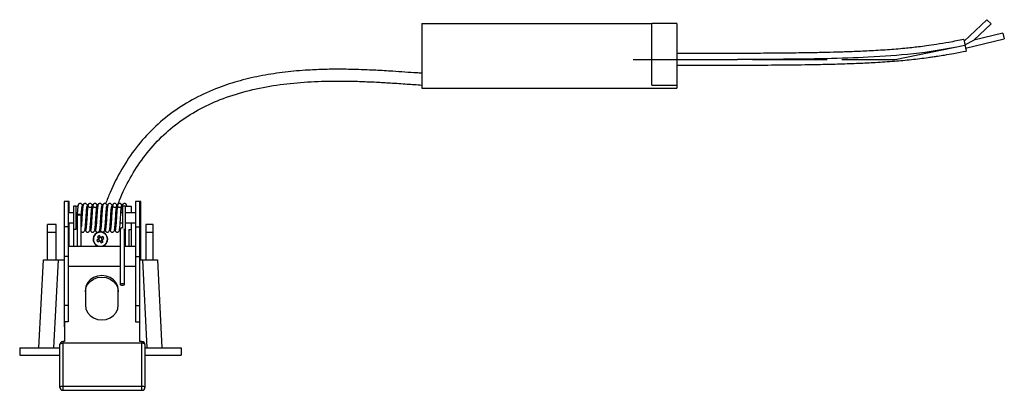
# Model space of a CAD drawing. Header units: millimetres. Extents: x 267 to 1070, y 370 to 734.
# Tile 7 of 7: x 902 to 1070, y 384 to 447. Entities that reach past the tile are written whole.
import ezdxf

# ---------------------------------------------------------------- set-up
doc = ezdxf.new("R2010")
doc.units = ezdxf.units.MM
doc.linetypes.add('CENTERX2', pattern=[20.32, 12.7, -2.54, 2.54, -2.54])

msp = doc.modelspace()

# ---------------------------------------------------------------- linework, layer by layer
at = {"color": 7, "linetype": 'Continuous', "lineweight": 25}
for p, q in [((970.65, 446.76), (1009.88, 446.76)), ((970.65, 446.76), (970.65, 435.76)), ((1009.88, 436.26), (1009.88, 446.76)), ((1014.15, 446.76), (1009.88, 446.76)), ((1014.15, 446.76), (1014.15, 436.26)), ((1067, 447.42), (1063.11, 443.76)), ((1064.76, 443.93), (1067.69, 446.69)), ((1067.69, 446.69), (1067, 447.42)), ((1069.72, 445.11), (1064.76, 443.93)), ((1069.72, 445.11), (1069.95, 444.13)), ((1063.05, 444.04), (1063.45, 442.08)), ((1063.24, 443.12), (1064.76, 443.93)), ((1063.35, 442.57), (1069.95, 444.13)), ((970.65, 435.76), (1014.15, 435.76)), ((1009.88, 436.26), (1014.15, 436.26)), ((1014.15, 436.26), (1014.15, 435.76)), ((910.38, 416.45), (909.68, 416.45)), ((909.68, 416.45), (909.68, 412.1)), ((910.58, 416.45), (910.38, 416.45)), ((910.38, 416.45), (910.38, 412.1)), ((910.58, 414.52), (910.58, 416.45)), ((922.56, 416.45), (921.86, 416.45)), ((921.86, 416.45), (921.86, 412.1)), ((922.76, 416.45), (922.56, 416.45)), ((922.56, 416.45), (922.56, 412.1)), ((922.76, 410.85), (922.76, 416.45)), ((911.72, 415.65), (911.32, 415.65)), ((911.32, 415.65), (911.32, 411.65)), ((911.72, 415.65), (911.72, 411.65)), ((911.72, 415.65), (912.14, 415.65)), ((912.87, 415.47), (912.83, 415.74)), ((912.85, 415.65), (912.9, 415.65)), ((913.71, 415.47), (913.67, 415.74)), ((913.69, 415.65), (913.74, 415.65)), ((914.55, 415.47), (914.51, 415.74)), ((914.53, 415.65), (914.58, 415.65)), ((915.39, 415.47), (915.35, 415.74)), ((915.37, 415.65), (915.42, 415.65)), ((916.23, 415.47), (916.19, 415.74)), ((916.21, 415.65), (916.26, 415.65)), ((917.07, 415.47), (917.03, 415.74)), ((917.05, 415.65), (917.1, 415.65)), ((917.91, 415.47), (917.87, 415.74)), ((917.89, 415.65), (917.94, 415.65)), ((918.75, 415.47), (918.71, 415.74)), ((918.73, 415.65), (918.78, 415.65)), ((919.57, 415.65), (919.72, 415.65)), ((920.12, 415.65), (919.72, 415.65)), ((919.72, 411.91), (919.72, 415.65)), ((920.12, 415.65), (921.12, 415.65)), ((920.12, 415.65), (920.12, 411.65)), ((920.33, 415.77), (920.3, 415.78)), ((920.38, 415.65), (920.36, 415.77)), ((921.12, 415.65), (921.12, 414.52)), ((911.32, 414.52), (910.38, 414.52)), ((911.95, 414.52), (911.72, 414.52)), ((912.62, 414.04), (912.61, 414.04)), ((912.79, 414.52), (912.65, 414.52)), ((913.63, 414.52), (913.49, 414.52)), ((914.47, 414.52), (914.33, 414.52)), ((915.31, 414.52), (915.17, 414.52)), ((916.15, 414.52), (916.01, 414.52)), ((916.99, 414.52), (916.85, 414.52)), ((917.83, 414.52), (917.69, 414.52)), ((918.67, 414.52), (918.53, 414.52)), ((919.72, 414.52), (919.37, 414.52)), ((921.86, 414.52), (920.12, 414.52)), ((908.33, 412.5), (906.88, 412.5)), ((906.88, 411.16), (906.88, 412.5)), ((908.33, 411.16), (908.33, 412.5)), ((910.38, 412.1), (909.68, 412.1)), ((909.68, 412.1), (909.68, 407.04)), ((910.38, 412.78), (911.32, 412.78)), ((910.38, 412.1), (910.38, 407.04)), ((910.58, 410.85), (910.58, 412.78)), ((911.72, 411.65), (911.32, 411.65)), ((911.32, 411.65), (911.32, 408.84)), ((911.72, 412.78), (911.92, 412.78)), ((912.62, 412.78), (912.68, 412.78)), ((913.29, 411.83), (913.34, 411.53)), ((913.37, 411.53), (913.4, 411.52)), ((913.38, 412.78), (913.52, 412.78)), ((914.13, 411.83), (914.18, 411.53)), ((914.21, 411.53), (914.24, 411.52)), ((914.22, 412.78), (914.36, 412.78)), ((914.97, 411.83), (915.02, 411.53)), ((915.05, 411.53), (915.08, 411.52)), ((915.06, 412.78), (915.2, 412.78)), ((915.81, 411.83), (915.86, 411.53)), ((915.89, 411.53), (915.92, 411.52)), ((915.9, 412.78), (916.04, 412.78)), ((916.65, 411.83), (916.7, 411.53)), ((916.73, 411.53), (916.76, 411.52)), ((916.74, 412.78), (916.88, 412.78)), ((917.49, 411.83), (917.54, 411.53)), ((917.57, 411.53), (917.6, 411.52)), ((917.58, 412.78), (917.72, 412.78)), ((918.33, 411.83), (918.38, 411.53)), ((918.41, 411.53), (918.44, 411.52)), ((918.42, 412.78), (918.56, 412.78)), ((919.17, 411.83), (919.22, 411.53)), ((919.26, 412.78), (919.72, 412.78)), ((919.95, 411.65), (920.12, 411.65)), ((920.12, 412.78), (921.86, 412.78)), ((920.12, 411.65), (920.12, 408.84)), ((920.72, 411.65), (920.72, 408.84)), ((920.72, 411.65), (921.12, 411.65)), ((921.12, 412.78), (921.12, 411.65)), ((921.12, 411.65), (921.12, 408.84)), ((921.86, 412.1), (922.56, 412.1)), ((921.86, 412.1), (921.86, 407.04)), ((922.56, 412.1), (922.56, 407.04)), ((924.88, 412.5), (923.63, 412.5)), ((923.63, 412.5), (923.63, 411.16)), ((924.88, 411.16), (924.88, 412.5)), ((908.33, 411.16), (906.88, 411.16)), ((906.88, 406.5), (906.88, 411.16)), ((908.33, 406.5), (908.33, 411.16)), ((910.38, 410.85), (910.58, 410.85)), ((910.58, 408.84), (910.58, 410.85)), ((915.55, 410.02), (915.27, 409.85)), ((915.41, 410.42), (915.58, 410.14)), ((915.46, 409.53), (915.74, 409.7)), ((915.54, 410.02), (915.62, 409.89)), ((915.71, 410.22), (915.58, 410.14)), ((915.66, 409.83), (915.73, 409.7)), ((915.9, 410.33), (915.73, 410.61)), ((915.89, 410.33), (915.76, 410.25)), ((915.86, 409.67), (915.99, 409.75)), ((915.86, 409.67), (916.02, 409.39)), ((916.3, 410.47), (916.01, 410.3)), ((916.1, 410.17), (916.02, 410.3)), ((916.05, 409.78), (916.18, 409.86)), ((916.21, 409.98), (916.13, 410.11)), ((916.34, 409.58), (916.17, 409.86)), ((916.2, 409.98), (916.49, 410.15)), ((922.56, 410.85), (922.76, 410.85)), ((922.76, 406.5), (922.76, 410.85)), ((924.88, 411.16), (923.63, 411.16)), ((923.63, 411.16), (923.63, 406.5)), ((924.88, 406.5), (924.88, 411.16)), ((910.38, 408.84), (919.27, 408.84)), ((919.97, 408.84), (921.86, 408.84)), ((905.38, 391.5), (906.16, 406.5)), ((906.16, 406.5), (908.66, 406.5)), ((908.66, 406.5), (907.87, 391.5)), ((908.66, 406.5), (909.68, 406.5)), ((910.38, 407.04), (909.68, 407.04)), ((909.68, 407.04), (909.68, 398.71)), ((910.38, 407.04), (910.38, 398.71)), ((921.86, 407.04), (922.56, 407.04)), ((921.86, 407.04), (921.86, 398.71)), ((922.69, 407.62), (922.56, 407.62)), ((922.56, 407.04), (922.56, 398.71)), ((922.56, 406.5), (923.09, 406.5)), ((922.69, 406.5), (922.69, 407.62)), ((923.88, 391.5), (923.09, 406.5)), ((923.09, 406.5), (925.59, 406.5)), ((925.59, 406.5), (926.38, 391.5)), ((910.38, 405.39), (919.27, 405.39)), ((919.97, 405.39), (921.86, 405.39)), ((913.32, 401.28), (913.32, 398.76)), ((918.92, 398.76), (918.92, 401.28)), ((910.38, 398.71), (909.68, 398.71)), ((909.68, 398.71), (909.68, 395.91)), ((910.38, 398.71), (910.38, 395.91)), ((921.86, 398.71), (922.56, 398.71)), ((921.86, 398.71), (921.86, 395.91)), ((922.56, 398.71), (922.56, 395.91)), ((909.75, 395.91), (909.68, 395.91)), ((909.68, 395.91), (909.68, 395.05)), ((909.75, 395.05), (909.68, 395.05)), ((910.38, 395.91), (909.75, 395.91)), ((909.75, 395.91), (909.75, 392.55)), ((921.86, 395.91), (922.56, 395.91)), ((922.56, 395.91), (922.56, 392.55)), ((902.13, 391.5), (902.13, 390.25)), ((902.13, 391.5), (908.97, 391.5)), ((908.97, 384.75), (908.97, 392.05)), ((909.75, 392.55), (909.47, 392.55)), ((909.47, 392.29), (909.47, 384.98)), ((922.97, 392.29), (909.47, 392.29)), ((922.97, 392.55), (922.56, 392.55)), ((922.97, 384.98), (922.97, 392.29)), ((923.47, 392.05), (923.47, 384.75)), ((923.47, 391.5), (929.63, 391.5)), ((929.63, 391.5), (929.63, 390.25)), ((902.13, 390.25), (908.97, 390.25)), ((923.47, 390.25), (929.63, 390.25)), ((909.47, 384.98), (922.97, 384.98)), ((909.47, 384.25), (922.97, 384.25)), ((922.97, 384.25), (922.97, 384.25))]:
    msp.add_line(p, q, dxfattribs=at)
at = {"color": 7, "linetype": 'CENTERX2'}
for p, q in [((1051.33, 440.65), (1063.25, 443.06)), ((1006.72, 440.65), (1042.43, 440.65)), ((1042.43, 440.65), (1051.33, 440.65))]:
    msp.add_line(p, q, dxfattribs=at)
at = {"color": 8, "linetype": 'Continuous', "lineweight": 25}
for p, q in [((909.47, 392.55), (909.47, 392.29)), ((922.97, 392.55), (922.97, 392.29)), ((909.47, 384.98), (909.47, 384.25)), ((922.97, 384.25), (922.97, 384.98))]:
    msp.add_line(p, q, dxfattribs=at)
at = {"color": 7, "linetype": 'Continuous', "flags": 128}
msp.add_lwpolyline([(1006.72, 440.65), (1008.21, 440.65), (1009.66, 440.65), (1011.09, 440.65), (1012.49, 440.65), (1013.86, 440.65), (1015.19, 440.65), (1016.5, 440.65), (1017.91, 440.65), (1019.29, 440.66), (1020.63, 440.66), (1021.94, 440.66), (1023.21, 440.66), (1024.46, 440.67), (1025.67, 440.67), (1026.86, 440.68), (1028.02, 440.68), (1029.15, 440.69), (1030.23, 440.7), (1031.29, 440.71), (1032.32, 440.72), (1033.32, 440.73), (1034.44, 440.74), (1035.52, 440.75), (1036.58, 440.77), (1037.6, 440.79), (1038.6, 440.8), (1039.57, 440.83), (1040.52, 440.85), (1041.44, 440.87), (1042.38, 440.9), (1043.3, 440.93), (1044.19, 440.96), (1045.06, 441), (1045.9, 441.03), (1046.73, 441.07), (1047.75, 441.13), (1048.74, 441.19), (1049.71, 441.25), (1050.64, 441.32), (1051.56, 441.39), (1052.45, 441.47), (1053.48, 441.57), (1054.49, 441.68), (1055.48, 441.79), (1056.45, 441.91), (1057.82, 442.1), (1059.17, 442.31), (1060.52, 442.54), (1061.88, 442.79), (1063.25, 443.06)], dxfattribs=at)
at = {"color": 7, "linetype": 'Continuous', "lineweight": 25, "flags": 128}
for points in [[(914.8, 409.36), (915.13, 409), (915.41, 408.84)], [(918.92, 401.28), (918.83, 401.93), (918.55, 402.54), (918.1, 403.06), (917.52, 403.46), (916.85, 403.71), (916.12, 403.8), (915.4, 403.71), (914.72, 403.46), (914.14, 403.06), (913.7, 402.54), (913.42, 401.93), (913.32, 401.28)], [(913.32, 401.04), (913.42, 401.69), (913.7, 402.3), (914.14, 402.82), (914.72, 403.22), (915.4, 403.47), (916.12, 403.56), (916.85, 403.47), (917.52, 403.22), (918.1, 402.82), (918.55, 402.3), (918.83, 401.69), (918.92, 401.04)], [(919.62, 402.18), (919.75, 402.18), (919.87, 402.21), (919.94, 402.24), (919.97, 402.28), (919.94, 402.32), (919.87, 402.35), (919.75, 402.37), (919.62, 402.38), (919.49, 402.37), (919.37, 402.35), (919.3, 402.32), (919.27, 402.28), (919.3, 402.24), (919.37, 402.21), (919.49, 402.18), (919.62, 402.18)], [(913.32, 398.76), (913.42, 398.11), (913.7, 397.5), (914.14, 396.98), (914.72, 396.58), (915.4, 396.33), (916.12, 396.24), (916.85, 396.33), (917.52, 396.58), (918.1, 396.98), (918.55, 397.5), (918.83, 398.11), (918.92, 398.76)], [(908.97, 392.05), (908.98, 392.1), (909.01, 392.14), (909.05, 392.18), (909.12, 392.22), (909.19, 392.25), (909.28, 392.27), (909.37, 392.28), (909.47, 392.29)], [(923.47, 392.05), (923.46, 392.1), (923.43, 392.14), (923.39, 392.18), (923.32, 392.22), (923.25, 392.25), (923.16, 392.27), (923.07, 392.28), (922.97, 392.29)], [(908.97, 384.75), (908.98, 384.8), (909.01, 384.84), (909.05, 384.88), (909.12, 384.91), (909.19, 384.94), (909.28, 384.96), (909.37, 384.98), (909.47, 384.98)], [(922.97, 384.98), (923.07, 384.98), (923.16, 384.96), (923.25, 384.94), (923.32, 384.91), (923.39, 384.88), (923.43, 384.84), (923.46, 384.8), (923.47, 384.75)]]:
    msp.add_lwpolyline(points, dxfattribs=at)
at = {"color": 8, "linetype": 'Continuous', "lineweight": 25, "flags": 128}
msp.add_lwpolyline([(914.84, 409.39), (915.16, 409.04), (915.56, 408.84)], dxfattribs=at)
at = {"color": 7, "linetype": 'Continuous', "lineweight": 25}
for centre, radius, start, end in [((912.24, 413.59), 0.631, 73.9088, 120.1213), ((915.88, 410), 1.25, 291.8306, 210.7577), ((919.15, 411.95), 4.42, 208.3582, 213.1572), ((917.83, 406.72), 4.42, 118.3582, 123.1572), ((915.88, 410), 0.329, 155.0274, 176.4881), ((915.88, 410), 0.278, 162.4759, 169.0395), ((915.88, 410), 0.278, 169.0395, 203.9917), ((915.88, 410), 0.278, 127.5238, 162.4759), ((915.88, 410), 0.278, 203.9917, 217.5238), ((915.88, 410), 0.278, 217.5238, 252.4759), ((915.88, 410), 0.278, 113.9917, 127.5238), ((915.88, 410), 0.329, 245.0274, 266.4881), ((915.88, 410), 0.278, 79.0395, 113.9917), ((915.88, 410), 0.278, 252.4759, 259.0395), ((915.88, 410), 0.278, 259.0395, 293.9917), ((915.88, 410), 0.329, 65.0274, 86.4881), ((915.88, 410), 0.278, 72.4759, 79.0395), ((915.88, 410), 0.278, 37.5238, 72.4759), ((915.88, 410), 0.278, 293.9917, 307.5238), ((913.92, 413.28), 4.42, 298.3582, 303.1572), ((915.88, 410), 0.278, 307.5238, 342.4759), ((915.88, 410), 0.278, 23.9917, 37.5238), ((915.88, 410), 0.278, 349.0395, 23.9917), ((915.88, 410), 0.278, 342.4759, 349.0395), ((915.88, 410), 0.329, 335.0274, 356.4881), ((912.6, 408.05), 4.42, 28.3582, 33.1572), ((909.47, 392.05), 0.5, 90, 180), ((922.97, 392.05), 0.5, 0, 90), ((909.47, 384.75), 0.5, 180.0091, 270.0091), ((922.97, 384.75), 0.5, 269.9909, 359.9909)]:
    msp.add_arc(centre, radius, start, end, dxfattribs=at)
at = {"color": 8, "linetype": 'Continuous', "lineweight": 25}
msp.add_arc((915.88, 410), 1.2, 285.1479, 210.7577, dxfattribs=at)
at = {"color": 7, "linetype": 'Continuous', "lineweight": 25}
for centre, major_axis, start_param, end_param in [((915.85, 409.98), (0.21, 0.125), 3.005647, 3.277538), ((915.86, 410.03), (-0.125, 0.21), 6.14724, 6.419131), ((915.89, 409.97), (-0.125, 0.21), 3.005647, 3.277538), ((915.91, 410.02), (0.21, 0.125), 6.14724, 6.419131)]:
    msp.add_ellipse(centre, major_axis=major_axis, ratio=0.990116, start_param=start_param, end_param=end_param, dxfattribs=at)
for points, knots in [([(1063.05, 444.04), (1062.21, 443.87), (1060.66, 443.57), (1058.53, 443.22), (1056.81, 442.97), (1055.4, 442.78), (1054.17, 442.64), (1052.39, 442.46), (1049.97, 442.26), (1046.98, 442.08), (1044.12, 441.96), (1041.51, 441.87), (1038.98, 441.81), (1035.96, 441.76), (1032.41, 441.71), (1028.41, 441.68), (1025.27, 441.67), (1023.03, 441.66), (1021.7, 441.66), (1020.3, 441.66), (1018.78, 441.66), (1017.03, 441.65), (1015.48, 441.65), (1014.48, 441.65), (1014.15, 441.65)], [0, 0, 0, 0, 0.052811, 0.096429, 0.131879, 0.159378, 0.183301, 0.207774, 0.268281, 0.332214, 0.390971, 0.443064, 0.492264, 0.545816, 0.627564, 0.709339, 0.790705, 0.819427, 0.846432, 0.872252, 0.905207, 0.938897, 0.979661, 1, 1, 1, 1]), ([(1014.15, 439.65), (1014.33, 439.65), (1015.59, 439.65), (1017.77, 439.65), (1020.58, 439.66), (1022.99, 439.66), (1025.05, 439.67), (1026.82, 439.68), (1029.57, 439.69), (1033.47, 439.72), (1037.99, 439.79), (1041.9, 439.88), (1045.02, 439.99), (1048.11, 440.14), (1051.1, 440.34), (1054.11, 440.61), (1056.3, 440.88), (1057.79, 441.09), (1058.72, 441.23), (1059.91, 441.42), (1061.52, 441.7), (1062.75, 441.94), (1063.45, 442.08)], [0, 0, 0, 0, 0.011082, 0.076276, 0.132675, 0.181218, 0.222702, 0.2578, 0.288519, 0.389258, 0.49465, 0.562603, 0.626671, 0.684077, 0.750117, 0.808849, 0.867153, 0.884009, 0.900397, 0.923976, 0.956987, 1, 1, 1, 1]), ([(970.65, 438.3), (970.36, 438.32), (968.72, 438.39), (966.11, 438.61), (962.83, 438.8), (959.94, 438.92), (957.06, 438.98), (954.17, 438.96), (950.94, 438.82), (947.38, 438.52), (943.5, 437.94), (939.7, 437.07), (935.83, 435.83), (931.96, 434.09), (928.21, 431.78), (924.83, 428.94), (921.9, 425.64), (919.44, 421.97), (917.8, 418.73), (917.02, 416.71), (916.77, 416.07)], [0, 0, 0, 0, 0.013431, 0.077652, 0.123672, 0.168831, 0.21431, 0.259885, 0.305237, 0.367221, 0.428881, 0.490321, 0.551478, 0.620758, 0.689979, 0.759201, 0.828535, 0.897973, 0.967394, 1, 1, 1, 1]), ([(918.84, 415.79), (918.94, 416.08), (919.49, 417.7), (920.91, 420.46), (923.15, 423.98), (925.87, 427.14), (929.01, 429.87), (932.51, 432.11), (936.43, 433.94), (940.73, 435.31), (945.33, 436.25), (950.02, 436.78), (953.63, 436.94), (956.12, 436.97), (957.46, 436.96), (958.76, 436.94), (960.04, 436.91), (961.43, 436.85), (963.18, 436.77), (965.47, 436.64), (968.05, 436.46), (969.83, 436.34), (970.66, 436.28)], [0, 0, 0, 0, 0.015557, 0.084391, 0.153126, 0.221704, 0.290049, 0.358364, 0.426786, 0.503725, 0.581093, 0.658917, 0.737313, 0.759921, 0.782035, 0.803594, 0.824537, 0.845489, 0.87203, 0.911657, 0.959022, 1, 1, 1, 1]), ([(912.12, 415.77), (912.1, 415.78), (912.08, 415.8), (912.03, 415.47), (911.97, 414.87), (911.94, 414.34), (911.92, 414.07)], [0, 0, 0, 0, 0.162238, 0.443734, 0.722957, 1, 1, 1, 1]), ([(912.85, 415.65), (912.84, 415.69), (912.83, 415.79), (912.76, 415.94), (912.65, 416.04), (912.54, 416.09), (912.45, 416.1), (912.36, 416.09), (912.26, 416.04), (912.17, 415.97), (912.11, 415.86), (912.1, 415.78), (912.1, 415.75)], [0, 0, 0, 0, 0.140714, 0.28421, 0.433167, 0.508899, 0.583443, 0.655125, 0.722393, 0.838996, 0.930719, 1, 1, 1, 1]), ([(912.62, 414.02), (912.64, 414.29), (912.67, 414.81), (912.72, 415.38), (912.77, 415.68), (912.79, 415.66), (912.8, 415.65)], [0, 0, 0, 0, 0.2879907, 0.5736992, 0.8570302, 1, 1, 1, 1]), ([(912.96, 415.77), (912.94, 415.78), (912.92, 415.8), (912.87, 415.47), (912.81, 414.87), (912.78, 414.34), (912.76, 414.07)], [0, 0, 0, 0, 0.162238, 0.443734, 0.722957, 1, 1, 1, 1]), ([(912.8, 415.75), (912.8, 415.72), (912.8, 415.69), (912.79, 415.66), (912.78, 415.65)], [0, 0, 0, 0, 0.727281, 1, 1, 1, 1]), ([(913.27, 416.09), (913.26, 416.09), (913.23, 416.09), (913.16, 416.08), (913.07, 416.04), (912.97, 415.95), (912.89, 415.81), (912.88, 415.7), (912.87, 415.65)], [0, 0, 0, 0, 0.020329, 0.159739, 0.302903, 0.44653, 0.726809, 1, 1, 1, 1]), ([(913.69, 415.65), (913.68, 415.69), (913.67, 415.79), (913.6, 415.94), (913.49, 416.04), (913.38, 416.09), (913.29, 416.1), (913.2, 416.09), (913.1, 416.04), (913.01, 415.97), (912.95, 415.86), (912.94, 415.78), (912.94, 415.75)], [0, 0, 0, 0, 0.140714, 0.28421, 0.433167, 0.508899, 0.583443, 0.655125, 0.722393, 0.838996, 0.930719, 1, 1, 1, 1]), ([(913.46, 414.02), (913.48, 414.29), (913.51, 414.81), (913.56, 415.38), (913.61, 415.68), (913.63, 415.66), (913.64, 415.65)], [0, 0, 0, 0, 0.2879907, 0.5736992, 0.8570302, 1, 1, 1, 1]), ([(913.8, 415.77), (913.78, 415.78), (913.76, 415.8), (913.71, 415.47), (913.65, 414.87), (913.62, 414.34), (913.6, 414.07)], [0, 0, 0, 0, 0.162238, 0.443734, 0.722957, 1, 1, 1, 1]), ([(913.64, 415.75), (913.64, 415.72), (913.64, 415.69), (913.63, 415.66), (913.62, 415.65)], [0, 0, 0, 0, 0.7272813, 1, 1, 1, 1]), ([(914.11, 416.09), (914.1, 416.09), (914.07, 416.09), (914, 416.08), (913.91, 416.04), (913.81, 415.95), (913.73, 415.81), (913.72, 415.7), (913.71, 415.65)], [0, 0, 0, 0, 0.020329, 0.159739, 0.302903, 0.44653, 0.726809, 1, 1, 1, 1]), ([(914.53, 415.65), (914.52, 415.69), (914.51, 415.79), (914.44, 415.94), (914.33, 416.04), (914.22, 416.09), (914.13, 416.1), (914.04, 416.09), (913.94, 416.04), (913.85, 415.97), (913.79, 415.86), (913.78, 415.78), (913.78, 415.75)], [0, 0, 0, 0, 0.140714, 0.28421, 0.433167, 0.508899, 0.583443, 0.655125, 0.722393, 0.838996, 0.930719, 1, 1, 1, 1]), ([(914.48, 415.75), (914.48, 415.72), (914.48, 415.66), (914.44, 415.57), (914.36, 415.47), (914.25, 415.41), (914.14, 415.39), (914.06, 415.4), (913.98, 415.43), (913.89, 415.48), (913.83, 415.57), (913.83, 415.61), (913.83, 415.63)], [0, 0, 0, 0, 0.058181, 0.137917, 0.243376, 0.374723, 0.448716, 0.526068, 0.605037, 0.684177, 0.840358, 1, 1, 1, 1]), ([(914.3, 414.02), (914.32, 414.29), (914.35, 414.81), (914.4, 415.38), (914.45, 415.68), (914.47, 415.66), (914.48, 415.65)], [0, 0, 0, 0, 0.2879907, 0.5736992, 0.8570302, 1, 1, 1, 1]), ([(914.64, 415.77), (914.62, 415.78), (914.6, 415.8), (914.55, 415.47), (914.49, 414.87), (914.46, 414.34), (914.44, 414.07)], [0, 0, 0, 0, 0.162238, 0.443734, 0.722957, 1, 1, 1, 1]), ([(915.29, 415.79), (915.29, 415.8), (915.29, 415.85), (915.25, 415.93), (915.19, 416.01), (915.1, 416.06), (915.02, 416.09), (914.93, 416.1), (914.84, 416.08), (914.75, 416.03), (914.65, 415.95), (914.57, 415.81), (914.56, 415.7), (914.55, 415.65)], [0, 0, 0, 0, 0.023145, 0.101722, 0.208169, 0.272942, 0.344836, 0.422723, 0.504871, 0.589231, 0.673864, 0.83902, 1, 1, 1, 1]), ([(915.37, 415.65), (915.36, 415.69), (915.35, 415.79), (915.28, 415.94), (915.17, 416.04), (915.06, 416.09), (914.97, 416.1), (914.88, 416.09), (914.78, 416.04), (914.69, 415.97), (914.63, 415.86), (914.62, 415.78), (914.62, 415.75)], [0, 0, 0, 0, 0.140714, 0.28421, 0.433167, 0.508899, 0.583443, 0.655125, 0.722393, 0.838996, 0.930719, 1, 1, 1, 1]), ([(915.32, 415.75), (915.32, 415.72), (915.32, 415.66), (915.28, 415.57), (915.2, 415.47), (915.09, 415.41), (914.98, 415.39), (914.9, 415.4), (914.82, 415.43), (914.73, 415.48), (914.67, 415.57), (914.67, 415.61), (914.67, 415.63)], [0, 0, 0, 0, 0.058181, 0.137917, 0.243376, 0.374723, 0.448716, 0.526068, 0.605037, 0.684177, 0.840358, 1, 1, 1, 1]), ([(915.14, 414.02), (915.16, 414.29), (915.19, 414.81), (915.24, 415.38), (915.29, 415.68), (915.31, 415.66), (915.32, 415.65)], [0, 0, 0, 0, 0.2879907, 0.5736992, 0.8570302, 1, 1, 1, 1]), ([(915.48, 415.77), (915.46, 415.78), (915.44, 415.8), (915.39, 415.47), (915.33, 414.87), (915.3, 414.34), (915.28, 414.07)], [0, 0, 0, 0, 0.162238, 0.443734, 0.722957, 1, 1, 1, 1]), ([(915.79, 416.09), (915.78, 416.09), (915.75, 416.09), (915.68, 416.08), (915.59, 416.04), (915.49, 415.95), (915.41, 415.81), (915.4, 415.7), (915.39, 415.65)], [0, 0, 0, 0, 0.020329, 0.159739, 0.302903, 0.44653, 0.726809, 1, 1, 1, 1]), ([(916.21, 415.65), (916.2, 415.69), (916.19, 415.79), (916.12, 415.94), (916.01, 416.04), (915.9, 416.09), (915.81, 416.1), (915.72, 416.09), (915.62, 416.04), (915.53, 415.97), (915.47, 415.86), (915.46, 415.78), (915.46, 415.75)], [0, 0, 0, 0, 0.140714, 0.28421, 0.433167, 0.508899, 0.583443, 0.655125, 0.722393, 0.838996, 0.930719, 1, 1, 1, 1]), ([(915.98, 414.02), (916, 414.29), (916.03, 414.81), (916.08, 415.38), (916.13, 415.68), (916.15, 415.66), (916.16, 415.65)], [0, 0, 0, 0, 0.287991, 0.573699, 0.85703, 1, 1, 1, 1]), ([(916.32, 415.77), (916.3, 415.78), (916.28, 415.8), (916.23, 415.47), (916.17, 414.87), (916.14, 414.34), (916.12, 414.07)], [0, 0, 0, 0, 0.162238, 0.443734, 0.722957, 1, 1, 1, 1]), ([(916.16, 415.75), (916.16, 415.72), (916.16, 415.69), (916.15, 415.66), (916.14, 415.65)], [0, 0, 0, 0, 0.727281, 1, 1, 1, 1]), ([(916.77, 416.06), (916.75, 416.07), (916.7, 416.09), (916.61, 416.1), (916.52, 416.08), (916.43, 416.03), (916.33, 415.95), (916.25, 415.81), (916.24, 415.7), (916.23, 415.65)], [0, 0, 0, 0, 0.0824221, 0.1915049, 0.3065561, 0.424705, 0.5432366, 0.774543, 1, 1, 1, 1]), ([(917.05, 415.65), (917.04, 415.69), (917.03, 415.79), (916.96, 415.94), (916.85, 416.04), (916.74, 416.09), (916.65, 416.1), (916.56, 416.09), (916.46, 416.04), (916.37, 415.97), (916.31, 415.86), (916.3, 415.78), (916.3, 415.75)], [0, 0, 0, 0, 0.140714, 0.28421, 0.433167, 0.508899, 0.583443, 0.655125, 0.722393, 0.838996, 0.930719, 1, 1, 1, 1]), ([(916.82, 414.02), (916.84, 414.29), (916.87, 414.81), (916.92, 415.38), (916.97, 415.68), (916.99, 415.66), (917, 415.65)], [0, 0, 0, 0, 0.287991, 0.573699, 0.85703, 1, 1, 1, 1]), ([(917.16, 415.77), (917.14, 415.78), (917.12, 415.8), (917.07, 415.47), (917.01, 414.87), (916.98, 414.34), (916.96, 414.07)], [0, 0, 0, 0, 0.162238, 0.443734, 0.722957, 1, 1, 1, 1]), ([(917, 415.75), (917, 415.72), (917, 415.69), (916.99, 415.66), (916.98, 415.65)], [0, 0, 0, 0, 0.727281, 1, 1, 1, 1]), ([(917.89, 415.65), (917.88, 415.69), (917.87, 415.79), (917.8, 415.94), (917.69, 416.04), (917.58, 416.09), (917.49, 416.1), (917.4, 416.09), (917.3, 416.04), (917.21, 415.97), (917.15, 415.86), (917.14, 415.78), (917.14, 415.75)], [0, 0, 0, 0, 0.140714, 0.28421, 0.433167, 0.508899, 0.583443, 0.655125, 0.722393, 0.838996, 0.930719, 1, 1, 1, 1]), ([(917.66, 414.02), (917.68, 414.29), (917.71, 414.81), (917.76, 415.38), (917.81, 415.68), (917.83, 415.66), (917.84, 415.65)], [0, 0, 0, 0, 0.287991, 0.573699, 0.85703, 1, 1, 1, 1]), ([(918, 415.77), (917.98, 415.78), (917.96, 415.8), (917.91, 415.47), (917.85, 414.87), (917.82, 414.34), (917.8, 414.07)], [0, 0, 0, 0, 0.1622377, 0.4437337, 0.7229573, 1, 1, 1, 1]), ([(917.84, 415.75), (917.84, 415.72), (917.84, 415.69), (917.83, 415.66), (917.82, 415.65)], [0, 0, 0, 0, 0.727281, 1, 1, 1, 1]), ([(918.73, 415.65), (918.72, 415.69), (918.71, 415.79), (918.64, 415.94), (918.53, 416.04), (918.42, 416.09), (918.33, 416.1), (918.24, 416.09), (918.14, 416.04), (918.05, 415.97), (917.99, 415.86), (917.98, 415.78), (917.98, 415.75)], [0, 0, 0, 0, 0.140714, 0.28421, 0.433167, 0.508899, 0.583443, 0.655125, 0.722393, 0.838996, 0.930719, 1, 1, 1, 1]), ([(918.68, 415.75), (918.68, 415.72), (918.68, 415.66), (918.64, 415.57), (918.56, 415.47), (918.45, 415.41), (918.34, 415.39), (918.26, 415.4), (918.18, 415.43), (918.09, 415.48), (918.03, 415.57), (918.03, 415.61), (918.03, 415.63)], [0, 0, 0, 0, 0.058181, 0.137917, 0.243376, 0.374723, 0.448716, 0.526068, 0.605037, 0.684177, 0.840358, 1, 1, 1, 1]), ([(918.5, 414.02), (918.52, 414.29), (918.55, 414.81), (918.6, 415.38), (918.65, 415.68), (918.67, 415.66), (918.68, 415.65)], [0, 0, 0, 0, 0.287991, 0.573699, 0.85703, 1, 1, 1, 1]), ([(918.84, 415.77), (918.82, 415.78), (918.8, 415.8), (918.75, 415.47), (918.69, 414.87), (918.66, 414.34), (918.64, 414.07)], [0, 0, 0, 0, 0.162238, 0.443734, 0.722957, 1, 1, 1, 1]), ([(918.91, 416), (918.9, 415.99), (918.84, 415.94), (918.78, 415.81), (918.76, 415.7), (918.75, 415.65)], [0, 0, 0, 0, 0.107504, 0.559467, 1, 1, 1, 1]), ([(919.57, 415.65), (919.56, 415.69), (919.55, 415.79), (919.48, 415.94), (919.37, 416.04), (919.26, 416.09), (919.17, 416.1), (919.08, 416.09), (918.98, 416.04), (918.89, 415.97), (918.83, 415.86), (918.82, 415.78), (918.82, 415.75)], [0, 0, 0, 0, 0.140714, 0.28421, 0.433167, 0.508899, 0.583443, 0.655125, 0.722393, 0.838996, 0.930719, 1, 1, 1, 1]), ([(919.52, 415.75), (919.52, 415.72), (919.52, 415.66), (919.48, 415.57), (919.4, 415.47), (919.29, 415.41), (919.18, 415.39), (919.1, 415.4), (919.02, 415.43), (918.93, 415.48), (918.87, 415.57), (918.87, 415.61), (918.87, 415.63)], [0, 0, 0, 0, 0.058181, 0.137917, 0.243376, 0.374723, 0.448716, 0.526068, 0.605037, 0.684177, 0.840358, 1, 1, 1, 1]), ([(919.49, 415.79), (919.49, 415.8), (919.49, 415.85), (919.45, 415.93), (919.39, 416.01), (919.3, 416.06), (919.23, 416.09), (919.17, 416.09), (919.15, 416.09)], [0, 0, 0, 0, 0.05635, 0.247653, 0.50681, 0.664506, 0.839541, 1, 1, 1, 1]), ([(919.34, 414.02), (919.36, 414.29), (919.39, 414.81), (919.44, 415.38), (919.49, 415.68), (919.51, 415.66), (919.52, 415.65)], [0, 0, 0, 0, 0.287991, 0.573699, 0.85703, 1, 1, 1, 1]), ([(919.68, 414.52), (919.67, 414.63), (919.64, 415), (919.6, 415.48), (919.57, 415.66), (919.55, 415.74)], [0, 0, 0, 0, 0.175794, 0.586739, 1, 1, 1, 1]), ([(920.34, 415.75), (920.34, 415.78), (920.33, 415.84), (920.29, 415.93), (920.22, 416.01), (920.14, 416.06), (920.06, 416.09), (919.97, 416.1), (919.88, 416.08), (919.79, 416.03), (919.69, 415.95), (919.61, 415.81), (919.6, 415.7), (919.59, 415.65)], [0, 0, 0, 0, 0.054697, 0.130735, 0.233744, 0.296425, 0.365997, 0.441368, 0.520863, 0.602498, 0.684398, 0.84422, 1, 1, 1, 1]), ([(911.92, 414.14), (911.92, 413.93), (911.92, 413.54), (911.92, 412.88), (911.92, 412.3), (911.92, 411.75), (911.92, 411.21), (911.92, 410.52), (911.92, 409.75), (911.92, 409.15), (911.92, 408.89), (911.92, 408.84)], [0, 0, 0, 0, 0.111067, 0.20259, 0.352322, 0.453558, 0.549556, 0.681994, 0.861397, 0.975731, 1, 1, 1, 1]), ([(911.99, 414.1), (912.01, 414.11), (912.06, 414.12), (912.17, 414.14), (912.28, 414.15), (912.35, 414.16), (912.39, 414.18), (912.41, 414.2), (912.41, 414.2)], [0, 0, 0, 0, 0.240024, 0.480053, 0.719875, 0.857761, 0.953827, 1, 1, 1, 1]), ([(912.61, 414.04), (912.6, 414.05), (912.58, 414.06), (912.53, 414.08), (912.46, 414.09), (912.36, 414.11), (912.25, 414.12), (912.14, 414.12), (912.05, 414.11), (912.01, 414.11), (911.99, 414.1)], [0, 0, 0, 0, 0.096459, 0.207493, 0.332391, 0.468143, 0.6093, 0.74898, 0.880705, 1, 1, 1, 1]), ([(912.62, 411.92), (912.62, 412.22), (912.62, 412.69), (912.62, 413.45), (912.62, 413.9), (912.62, 414.14)], [0, 0, 0, 0, 0.443251, 0.699698, 1, 1, 1, 1]), ([(912.76, 414.07), (912.74, 413.8), (912.71, 413.25), (912.66, 412.53), (912.63, 412.23), (912.62, 412.1)], [0, 0, 0, 0, 0.373195, 0.745105, 1, 1, 1, 1]), ([(913.25, 411.56), (913.27, 411.64), (913.3, 411.81), (913.35, 412.42), (913.41, 413.2), (913.44, 413.75), (913.46, 414.02)], [0, 0, 0, 0, 0.251316, 0.501744, 0.7513, 1, 1, 1, 1]), ([(913.6, 414.07), (913.58, 413.79), (913.55, 413.24), (913.5, 412.47), (913.44, 411.87), (913.41, 411.7), (913.39, 411.62)], [0, 0, 0, 0, 0.2513136, 0.5017622, 0.7513301, 1, 1, 1, 1]), ([(914.09, 411.56), (914.11, 411.64), (914.14, 411.81), (914.19, 412.42), (914.25, 413.2), (914.28, 413.75), (914.3, 414.02)], [0, 0, 0, 0, 0.251316, 0.501744, 0.7513, 1, 1, 1, 1]), ([(914.44, 414.07), (914.42, 413.79), (914.39, 413.24), (914.34, 412.47), (914.28, 411.87), (914.25, 411.7), (914.23, 411.62)], [0, 0, 0, 0, 0.2513136, 0.5017622, 0.7513301, 1, 1, 1, 1]), ([(914.93, 411.56), (914.95, 411.64), (914.98, 411.81), (915.03, 412.42), (915.09, 413.2), (915.12, 413.75), (915.14, 414.02)], [0, 0, 0, 0, 0.251316, 0.501744, 0.7513, 1, 1, 1, 1]), ([(915.28, 414.07), (915.26, 413.79), (915.23, 413.24), (915.18, 412.47), (915.12, 411.87), (915.09, 411.7), (915.07, 411.62)], [0, 0, 0, 0, 0.2513136, 0.5017622, 0.7513301, 1, 1, 1, 1]), ([(915.77, 411.56), (915.79, 411.64), (915.82, 411.81), (915.87, 412.42), (915.93, 413.2), (915.96, 413.75), (915.98, 414.02)], [0, 0, 0, 0, 0.251316, 0.501744, 0.7513, 1, 1, 1, 1]), ([(916.12, 414.07), (916.1, 413.79), (916.07, 413.24), (916.02, 412.47), (915.96, 411.87), (915.93, 411.7), (915.91, 411.62)], [0, 0, 0, 0, 0.251314, 0.501762, 0.75133, 1, 1, 1, 1]), ([(916.61, 411.56), (916.63, 411.64), (916.66, 411.81), (916.71, 412.42), (916.77, 413.2), (916.8, 413.75), (916.82, 414.02)], [0, 0, 0, 0, 0.251316, 0.501744, 0.7513, 1, 1, 1, 1]), ([(916.96, 414.07), (916.94, 413.79), (916.91, 413.24), (916.86, 412.47), (916.8, 411.87), (916.77, 411.7), (916.75, 411.62)], [0, 0, 0, 0, 0.251314, 0.501762, 0.75133, 1, 1, 1, 1]), ([(917.45, 411.56), (917.47, 411.64), (917.5, 411.81), (917.55, 412.42), (917.61, 413.2), (917.64, 413.75), (917.66, 414.02)], [0, 0, 0, 0, 0.2513163, 0.5017439, 0.7512999, 1, 1, 1, 1]), ([(917.8, 414.07), (917.78, 413.79), (917.75, 413.24), (917.7, 412.47), (917.64, 411.87), (917.61, 411.7), (917.59, 411.62)], [0, 0, 0, 0, 0.2513136, 0.5017622, 0.7513301, 1, 1, 1, 1]), ([(918.29, 411.56), (918.31, 411.64), (918.34, 411.81), (918.39, 412.42), (918.45, 413.2), (918.48, 413.75), (918.5, 414.02)], [0, 0, 0, 0, 0.251316, 0.501744, 0.7513, 1, 1, 1, 1]), ([(918.64, 414.07), (918.62, 413.79), (918.59, 413.24), (918.54, 412.47), (918.48, 411.87), (918.45, 411.7), (918.43, 411.62)], [0, 0, 0, 0, 0.251314, 0.501762, 0.75133, 1, 1, 1, 1]), ([(919.13, 411.56), (919.15, 411.64), (919.18, 411.81), (919.23, 412.42), (919.29, 413.2), (919.32, 413.75), (919.34, 414.02)], [0, 0, 0, 0, 0.251316, 0.501744, 0.7513, 1, 1, 1, 1]), ([(912.62, 408.84), (912.62, 408.94), (912.62, 409.56), (912.62, 410.64), (912.62, 411.48), (912.62, 411.91), (912.62, 411.92)], [0, 0, 0, 0, 0.089972, 0.558312, 0.99046, 1, 1, 1, 1]), ([(912.62, 411.32), (912.63, 411.31), (912.66, 411.27), (912.72, 411.24), (912.8, 411.21), (912.89, 411.2), (912.98, 411.22), (913.07, 411.27), (913.17, 411.35), (913.25, 411.49), (913.26, 411.6), (913.27, 411.66)], [0, 0, 0, 0, 0.047736, 0.125633, 0.212093, 0.305761, 0.404553, 0.506005, 0.607786, 0.806404, 1, 1, 1, 1]), ([(913.36, 411.55), (913.36, 411.53), (913.37, 411.46), (913.41, 411.37), (913.48, 411.29), (913.56, 411.24), (913.64, 411.21), (913.73, 411.2), (913.82, 411.22), (913.91, 411.27), (914.01, 411.35), (914.09, 411.49), (914.1, 411.6), (914.11, 411.66)], [0, 0, 0, 0, 0.054697, 0.130735, 0.233744, 0.296425, 0.365997, 0.441368, 0.520863, 0.602498, 0.684398, 0.84422, 1, 1, 1, 1]), ([(914.2, 411.55), (914.2, 411.53), (914.21, 411.46), (914.25, 411.37), (914.32, 411.29), (914.4, 411.24), (914.48, 411.21), (914.57, 411.2), (914.66, 411.22), (914.75, 411.27), (914.85, 411.35), (914.93, 411.49), (914.94, 411.6), (914.95, 411.66)], [0, 0, 0, 0, 0.0546969, 0.1307355, 0.2337441, 0.2964249, 0.3659971, 0.4413681, 0.5208631, 0.6024984, 0.6843981, 0.8442199, 1, 1, 1, 1]), ([(915.04, 411.55), (915.04, 411.53), (915.05, 411.46), (915.09, 411.37), (915.16, 411.29), (915.24, 411.24), (915.32, 411.21), (915.41, 411.2), (915.5, 411.22), (915.59, 411.27), (915.69, 411.35), (915.77, 411.49), (915.78, 411.6), (915.79, 411.66)], [0, 0, 0, 0, 0.054697, 0.130735, 0.233744, 0.296425, 0.365997, 0.441368, 0.520863, 0.602498, 0.684398, 0.84422, 1, 1, 1, 1]), ([(915.88, 411.55), (915.88, 411.53), (915.89, 411.46), (915.93, 411.37), (916, 411.29), (916.08, 411.24), (916.16, 411.21), (916.25, 411.2), (916.34, 411.22), (916.43, 411.27), (916.53, 411.35), (916.61, 411.49), (916.62, 411.6), (916.63, 411.66)], [0, 0, 0, 0, 0.054697, 0.130735, 0.233744, 0.296425, 0.365997, 0.441368, 0.520863, 0.602498, 0.684398, 0.84422, 1, 1, 1, 1]), ([(916.72, 411.55), (916.72, 411.53), (916.73, 411.46), (916.77, 411.37), (916.84, 411.29), (916.92, 411.24), (917, 411.21), (917.09, 411.2), (917.18, 411.22), (917.27, 411.27), (917.37, 411.35), (917.45, 411.49), (917.46, 411.6), (917.47, 411.66)], [0, 0, 0, 0, 0.054697, 0.130735, 0.233744, 0.296425, 0.365997, 0.441368, 0.520863, 0.602498, 0.684398, 0.84422, 1, 1, 1, 1]), ([(917.56, 411.55), (917.56, 411.53), (917.57, 411.46), (917.61, 411.37), (917.68, 411.29), (917.76, 411.24), (917.84, 411.21), (917.93, 411.2), (918.02, 411.22), (918.11, 411.27), (918.21, 411.35), (918.29, 411.49), (918.3, 411.6), (918.31, 411.66)], [0, 0, 0, 0, 0.054697, 0.130735, 0.233744, 0.296425, 0.365997, 0.441368, 0.520863, 0.602498, 0.684398, 0.84422, 1, 1, 1, 1]), ([(918.4, 411.55), (918.4, 411.53), (918.41, 411.46), (918.45, 411.37), (918.52, 411.29), (918.6, 411.24), (918.68, 411.21), (918.77, 411.2), (918.86, 411.22), (918.95, 411.27), (919.05, 411.35), (919.13, 411.49), (919.14, 411.6), (919.15, 411.66)], [0, 0, 0, 0, 0.054697, 0.130735, 0.233744, 0.296425, 0.365997, 0.441368, 0.520863, 0.602498, 0.684398, 0.84422, 1, 1, 1, 1]), ([(919.24, 411.55), (919.24, 411.53), (919.25, 411.48), (919.26, 411.44), (919.27, 411.43)], [0, 0, 0, 0, 0.5700449, 1, 1, 1, 1]), ([(919.72, 411.94), (919.7, 411.95), (919.66, 411.96), (919.57, 411.96), (919.46, 411.93), (919.36, 411.86), (919.29, 411.74), (919.28, 411.65), (919.27, 411.61)], [0, 0, 0, 0, 0.076429, 0.224485, 0.390853, 0.582895, 0.791236, 1, 1, 1, 1]), ([(919.27, 411.61), (919.27, 411.58), (919.27, 411.52), (919.27, 411.04), (919.27, 409.93), (919.27, 406.92), (919.27, 404.27), (919.27, 402.28)], [0, 0, 0, 0, 0.055439, 0.112555, 0.223927, 0.42006, 1, 1, 1, 1]), ([(919.97, 402.28), (919.97, 403.85), (919.97, 406.24), (919.97, 409.05), (919.97, 410.55), (919.97, 411.21), (919.97, 411.6), (919.98, 411.45), (919.97, 411.7), (919.94, 411.75), (919.93, 411.76)], [0, 0, 0, 0, 0.453318, 0.687401, 0.814266, 0.895851, 0.940367, 0.985184, 0.99511, 1, 1, 1, 1]), ([(915.6, 410.05), (915.6, 410.05), (915.58, 410.04), (915.57, 410.03), (915.55, 410.02), (915.55, 410.02)], [0, 0, 0, 0, 0.054653, 0.886311, 1, 1, 1, 1]), ([(915.58, 410.14), (915.58, 410.14), (915.59, 410.12), (915.6, 410.1), (915.61, 410.09), (915.61, 410.08)], [0, 0, 0, 0, 0.113689, 0.945347, 1, 1, 1, 1]), ([(915.74, 409.7), (915.74, 409.7), (915.76, 409.71), (915.77, 409.72), (915.79, 409.73), (915.79, 409.74)], [0, 0, 0, 0, 0.113689, 0.945347, 1, 1, 1, 1]), ([(915.82, 409.73), (915.82, 409.73), (915.83, 409.71), (915.84, 409.69), (915.85, 409.67), (915.86, 409.67)], [0, 0, 0, 0, 0.054653, 0.886311, 1, 1, 1, 1]), ([(915.93, 410.27), (915.93, 410.27), (915.92, 410.29), (915.91, 410.31), (915.9, 410.33), (915.9, 410.33)], [0, 0, 0, 0, 0.054653, 0.886311, 1, 1, 1, 1]), ([(916.01, 410.3), (916.01, 410.3), (916, 410.29), (915.98, 410.28), (915.96, 410.27), (915.96, 410.27)], [0, 0, 0, 0, 0.113689, 0.945347, 1, 1, 1, 1]), ([(916.17, 409.86), (916.17, 409.86), (916.16, 409.88), (916.15, 409.9), (916.14, 409.92), (916.14, 409.92)], [0, 0, 0, 0, 0.113689, 0.945347, 1, 1, 1, 1]), ([(916.15, 409.95), (916.15, 409.95), (916.17, 409.96), (916.19, 409.97), (916.2, 409.98), (916.2, 409.98)], [0, 0, 0, 0, 0.054653, 0.886311, 1, 1, 1, 1])]:
    msp.add_open_spline(points, degree=3, knots=knots, dxfattribs=at)

doc.saveas('drawing.dxf')
